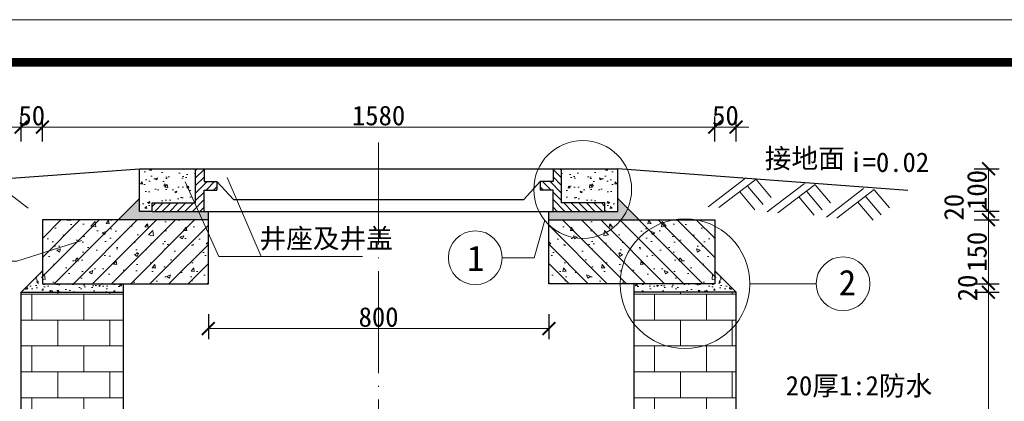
# Model space of a CAD drawing. Extents: x -27255 to 1448651, y 31034 to 8081248.
# Tile 73 of 256: x 585138 to 585254, y 3857189 to 3857233. Entities that reach past the tile are written whole.
import ezdxf

# ---------------------------------------------------------------- set-up
doc = ezdxf.new("R2010")
doc.units = 0
doc.header["$PDMODE"] = 32
doc.header["$PDSIZE"] = 0.2
doc.linetypes.add('ACAD_ISO04W100', pattern=[30, 24, -3, 0, -3])
doc.layers.get('0').update_dxf_attribs({"linetype": 'CONTINUOUS'})
doc.layers.get('Defpoints').update_dxf_attribs({"linetype": 'CONTINUOUS'})
for name, color, linetype, lineweight in [('0 中心线', 1, 'ACAD_ISO04W100', 13), ('0 可见轮廓线', 2, 'CONTINUOUS', 30), ('0 填充', 4, 'CONTINUOUS', 9), ('0 细实线', 4, 'CONTINUOUS', 9), ('0.09标注线', 3, 'CONTINUOUS', 9), ('图框', 7, 'CONTINUOUS', 20), ('文字', 7, 'CONTINUOUS', 15)]:
    doc.layers.add(name, color=color, linetype=linetype, lineweight=lineweight)
doc.styles.add('-仿宋_GB2312', font='FangSong_GB2312.ttf')
doc.dimstyles.new('副本 (2) STANDARD', dxfattribs={"dimscale": 0, "dimtxt": 2.3, "dimasz": 1.5, "dimexe": 1.25, "dimexo": 1.5, "dimgap": 0.2, "dimtad": 1, "dimdec": 1, "dimzin": 0, "dimdsep": 46, "dimtxsty": '-仿宋_GB2312', "dimblk": 'ARCHTICK', "dimcen": 0.09, "dimadec": 0, "dimazin": 0, "dimtfac": 1, "dimtdec": 1, "dimtix": 1, "dimtmove": 2, "dimatfit": 3, "dimfxl": 1.7, "dimfxlon": 1, "dimtolj": 1, "dimtzin": 0, "dimlwd": 9, "dimarcsym": 0})
pattern_1 = [(50, (584153.238, 3856821.8227), (1.8218467, -0.1593909), [0.1905, -2.0955]), (355, (584153.238, 3856821.8227), (-0.3524283, 1.9105664), [0.1524, -1.6764]), (100.451, (584153.3898, 3856821.8095), (1.469425, 1.751167), [0.1619, -1.7809]), (46.1842, (584153.238, 3856822.3307), (2.7107904, -0.4204233), [0.28575, -3.14325]), (96.6356, (584153.4638, 3856822.2957), (2.3740423, 2.4742556), [0.24285, -2.67135]), (351.184, (584153.238, 3856822.3307), (2.374046, 2.474251), [0.2286, -2.5146]), (21, (584153.492, 3856822.2037), (1.5161488, -1.0226552), [0.1905, -2.0955]), (326, (584153.492, 3856822.2037), (0.6180203, 1.8418797), [0.1524, -1.6764]), (71.4514, (584153.6183, 3856822.1185), (2.134165, 0.8192286), [0.1619, -1.7809]), (37.5, (584153.23794, 3856821.82274), (0.03088603, 0.8455504), [0, -1.65608, 0, -1.7018, 0, -1.68275]), (7.5, (584153.2379, 3856821.8227), (0.6681966, 1.00180575), [0, -0.97028, 0, -1.61798, 0, -0.64135]), (327.5, (584152.6715, 3856821.82274), (1.35590595, -0.05728744), [0, -0.635, 0, -1.9812, 0, -2.6289]), (317.5, (584152.4175, 3856821.8227), (1.4812918, 0.2542649), [0, -0.8255, 0, -1.31572, 0, -1.8669])]
pattern_2 = [(130, (586207.2976, 3856821.8227), (-1.8218467, -0.1593909), [0.1905, -2.0955]), (185, (586207.2976, 3856821.8227), (0.3524283, 1.9105664), [0.1524, -1.6764]), (79.549, (586207.1457, 3856821.8095), (-1.469425, 1.751167), [0.1619, -1.7809]), (133.8158, (586207.2976, 3856822.3307), (-2.7107904, -0.4204233), [0.28575, -3.14325]), (83.3644, (586207.0717, 3856822.2957), (-2.3740423, 2.4742556), [0.24285, -2.67135]), (188.816, (586207.2976, 3856822.3307), (-2.374046, 2.474251), [0.2286, -2.5146]), (159, (586207.0436, 3856822.2037), (-1.5161488, -1.0226552), [0.1905, -2.0955]), (214, (586207.0436, 3856822.2037), (-0.6180203, 1.8418797), [0.1524, -1.6764]), (108.5486, (586206.9172, 3856822.1185), (-2.134165, 0.8192286), [0.1619, -1.7809]), (142.5, (586207.29756, 3856821.82274), (-0.03088603, 0.8455504), [0, -1.65608, 0, -1.7018, 0, -1.68275]), (172.5, (586207.2976, 3856821.8227), (-0.6681966, 1.00180575), [0, -0.97028, 0, -1.61798, 0, -0.64135]), (212.5, (586207.864, 3856821.82274), (-1.35590595, -0.05728744), [0, -0.635, 0, -1.9812, 0, -2.6289]), (222.5, (586208.118, 3856821.8227), (-1.4812918, 0.2542649), [0, -0.8255, 0, -1.31572, 0, -1.8669])]

# ---------------------------------------------------------------- blocks, each defined once
blk = doc.blocks.new('_ARCHTICK')
at = {"color": 0, "linetype": 'ByBlock', "const_width": 0.15}
blk.add_lwpolyline([(-0.5, -0.5), (0.5, 0.5)], dxfattribs=at)
blk = doc.blocks.new('*D5682')
at = {"layer": '0.09标注线', "color": 0, "lineweight": -2}
for p, q in [((585219.77, 3857219.03), (585219.77, 3857221.98)), ((585222.27, 3857219.03), (585222.27, 3857221.98))]:
    blk.add_line(p, q, dxfattribs=at)
at = {"layer": '0.09标注线', "color": 0, "lineweight": 9}
for p, q in [((585219.77, 3857220.73), (585218.27, 3857220.73)), ((585219.77, 3857220.73), (585222.27, 3857220.73)), ((585222.27, 3857220.73), (585223.77, 3857220.73))]:
    blk.add_line(p, q, dxfattribs=at)
at = {"layer": 'Defpoints', "color": 0, "lineweight": 13}
for p in [(585222.27, 3857220.73), (585219.77, 3857216.43), (585222.27, 3857216.43)]:
    blk.add_point(p, dxfattribs=at)
at = {"layer": '0.09标注线', "color": 0, "lineweight": 9, "xscale": 1.5, "yscale": 1.5, "zscale": 1.5}
blk.add_blockref('_ARCHTICK', (585219.77, 3857220.73), dxfattribs=at)
at = {"layer": '0.09标注线', "color": 0, "lineweight": 9, "xscale": 1.5, "yscale": 1.5, "zscale": 1.5, "rotation": 180}
blk.add_blockref('_ARCHTICK', (585222.27, 3857220.73), dxfattribs=at)
at = {"layer": '0.09标注线', "color": 0, "insert": (585221.02, 3857222.08), "char_height": 2.3, "attachment_point": 5, "style": '-仿宋_GB2312'}
blk.add_mtext('\\A1;50', dxfattribs=at)
blk = doc.blocks.new('*D5686')
at = {"layer": '0.09标注线', "color": 0, "lineweight": -2}
for p, q in [((585138.27, 3857219.03), (585138.27, 3857221.98)), ((585140.77, 3857219.03), (585140.77, 3857221.98))]:
    blk.add_line(p, q, dxfattribs=at)
at = {"layer": '0.09标注线', "color": 0, "lineweight": 9}
for p, q in [((585138.27, 3857220.73), (585136.77, 3857220.73)), ((585138.27, 3857220.73), (585140.77, 3857220.73)), ((585140.77, 3857220.73), (585142.27, 3857220.73))]:
    blk.add_line(p, q, dxfattribs=at)
at = {"layer": 'Defpoints', "color": 0, "lineweight": 13}
for p in [(585140.77, 3857220.73), (585138.27, 3857216.43), (585140.77, 3857216.43)]:
    blk.add_point(p, dxfattribs=at)
at = {"layer": '0.09标注线', "color": 0, "lineweight": 9, "xscale": 1.5, "yscale": 1.5, "zscale": 1.5}
blk.add_blockref('_ARCHTICK', (585138.27, 3857220.73), dxfattribs=at)
at = {"layer": '0.09标注线', "color": 0, "lineweight": 9, "xscale": 1.5, "yscale": 1.5, "zscale": 1.5, "rotation": 180}
blk.add_blockref('_ARCHTICK', (585140.77, 3857220.73), dxfattribs=at)
at = {"layer": '0.09标注线', "color": 0, "insert": (585139.52, 3857222.08), "char_height": 2.3, "attachment_point": 5, "style": '-仿宋_GB2312'}
blk.add_mtext('\\A1;50', dxfattribs=at)
blk = doc.blocks.new('*D5729')
at = {"layer": '0.09标注线', "color": 0, "lineweight": -2}
for p, q in [((585140.77, 3857219.03), (585140.77, 3857221.98)), ((585219.77, 3857219.03), (585219.77, 3857221.98))]:
    blk.add_line(p, q, dxfattribs=at)
at = {"layer": '0.09标注线', "color": 0, "lineweight": 9}
blk.add_line((585140.77, 3857220.73), (585219.77, 3857220.73), dxfattribs=at)
at = {"layer": 'Defpoints', "color": 0, "lineweight": 13}
for p in [(585219.77, 3857220.73), (585140.77, 3857209.85), (585219.77, 3857209.85)]:
    blk.add_point(p, dxfattribs=at)
at = {"layer": '0.09标注线', "color": 0, "lineweight": 9, "xscale": 1.5, "yscale": 1.5, "zscale": 1.5, "rotation": 180}
blk.add_blockref('_ARCHTICK', (585140.77, 3857220.73), dxfattribs=at)
at = {"layer": '0.09标注线', "color": 0, "lineweight": 9, "xscale": 1.5, "yscale": 1.5, "zscale": 1.5}
blk.add_blockref('_ARCHTICK', (585219.77, 3857220.73), dxfattribs=at)
at = {"layer": '0.09标注线', "color": 0, "insert": (585180.27, 3857222.08), "char_height": 2.3, "attachment_point": 5, "style": '-仿宋_GB2312'}
blk.add_mtext('\\A1;1580', dxfattribs=at)
blk = doc.blocks.new('*D5730')
at = {"layer": '0.09标注线', "color": 0, "lineweight": -2}
for p, q in [((585160.27, 3857198.78), (585160.27, 3857195.83)), ((585200.27, 3857198.78), (585200.27, 3857195.83))]:
    blk.add_line(p, q, dxfattribs=at)
at = {"layer": '0.09标注线', "color": 0, "lineweight": 9}
blk.add_line((585200.27, 3857197.08), (585160.27, 3857197.08), dxfattribs=at)
at = {"layer": 'Defpoints', "color": 0, "lineweight": 13}
for p in [(585160.27, 3857202.35), (585200.27, 3857202.35), (585160.27, 3857197.08)]:
    blk.add_point(p, dxfattribs=at)
at = {"layer": '0.09标注线', "color": 0, "lineweight": 9, "xscale": 1.5, "yscale": 1.5, "zscale": 1.5, "rotation": 180}
blk.add_blockref('_ARCHTICK', (585160.27, 3857197.08), dxfattribs=at)
at = {"layer": '0.09标注线', "color": 0, "lineweight": 9, "xscale": 1.5, "yscale": 1.5, "zscale": 1.5}
blk.add_blockref('_ARCHTICK', (585200.27, 3857197.08), dxfattribs=at)
at = {"layer": '0.09标注线', "color": 0, "insert": (585180.27, 3857198.43), "char_height": 2.3, "attachment_point": 5, "style": '-仿宋_GB2312'}
blk.add_mtext('\\A1;800', dxfattribs=at)
blk = doc.blocks.new('*D5707')
at = {"layer": '0.09标注线', "color": 0, "lineweight": -2}
for p, q in [((585250.23, 3857201.35), (585253.18, 3857201.35)), ((585250.23, 3857145.92), (585253.18, 3857145.92))]:
    blk.add_line(p, q, dxfattribs=at)
at = {"layer": '0.09标注线', "color": 0, "lineweight": 9}
blk.add_line((585251.93, 3857145.92), (585251.93, 3857201.35), dxfattribs=at)
at = {"layer": 'Defpoints', "color": 0, "lineweight": 13}
for p in [(585220.88, 3857201.35), (585251.93, 3857201.35), (585227.27, 3857145.92)]:
    blk.add_point(p, dxfattribs=at)
at = {"layer": '0.09标注线', "color": 0, "lineweight": 9, "xscale": 1.5, "yscale": 1.5, "zscale": 1.5}
for p, rotation in [((585251.93, 3857201.35), 90), ((585251.93, 3857145.92), 270)]:
    blk.add_blockref('_ARCHTICK', p, dxfattribs=dict(at, rotation=rotation))
at = {"layer": '0.09标注线', "color": 0, "insert": (585250.58, 3857173.63), "char_height": 2.3, "attachment_point": 5, "rotation": 90, "style": '-仿宋_GB2312'}
blk.add_mtext('\\A1;710+D', dxfattribs=at)
blk = doc.blocks.new('*D5731')
at = {"layer": '0.09标注线', "color": 0, "lineweight": -2}
for p, q in [((585250.23, 3857202.35), (585253.18, 3857202.35)), ((585250.23, 3857201.35), (585253.18, 3857201.35))]:
    blk.add_line(p, q, dxfattribs=at)
at = {"layer": '0.09标注线', "color": 0, "lineweight": 9}
blk.add_line((585251.93, 3857201.35), (585251.93, 3857202.35), dxfattribs=at)
at = {"layer": 'Defpoints', "color": 0, "lineweight": 13}
for p in [(585219.77, 3857202.35), (585251.93, 3857202.35), (585222.27, 3857201.35)]:
    blk.add_point(p, dxfattribs=at)
at = {"layer": '0.09标注线', "color": 0, "lineweight": 9, "xscale": 1.5, "yscale": 1.5, "zscale": 1.5}
for p, rotation in [((585251.93, 3857202.35), 90), ((585251.93, 3857201.35), 270)]:
    blk.add_blockref('_ARCHTICK', p, dxfattribs=dict(at, rotation=rotation))
at = {"layer": '0.09标注线', "color": 0, "insert": (585249.47, 3857201.85), "char_height": 2.3, "attachment_point": 5, "rotation": 90, "style": '-仿宋_GB2312'}
blk.add_mtext('\\A1;20', dxfattribs=at)
blk = doc.blocks.new('*D5732')
at = {"layer": '0.09标注线', "color": 0, "lineweight": -2}
for p, q in [((585250.23, 3857209.85), (585253.18, 3857209.85)), ((585250.23, 3857202.35), (585253.18, 3857202.35))]:
    blk.add_line(p, q, dxfattribs=at)
at = {"layer": '0.09标注线', "color": 0, "lineweight": 9}
blk.add_line((585251.93, 3857202.35), (585251.93, 3857209.85), dxfattribs=at)
at = {"layer": 'Defpoints', "color": 0, "lineweight": 13}
for p in [(585219.77, 3857209.85), (585251.93, 3857209.85), (585219.77, 3857202.35)]:
    blk.add_point(p, dxfattribs=at)
at = {"layer": '0.09标注线', "color": 0, "lineweight": 9, "xscale": 1.5, "yscale": 1.5, "zscale": 1.5}
for p, rotation in [((585251.93, 3857209.85), 90), ((585251.93, 3857202.35), 270)]:
    blk.add_blockref('_ARCHTICK', p, dxfattribs=dict(at, rotation=rotation))
at = {"layer": '0.09标注线', "color": 0, "insert": (585250.58, 3857206.1), "char_height": 2.3, "attachment_point": 5, "rotation": 90, "style": '-仿宋_GB2312'}
blk.add_mtext('\\A1;150', dxfattribs=at)
blk = doc.blocks.new('*D5733')
at = {"layer": '0.09标注线', "color": 0, "lineweight": -2}
for p, q in [((585250.23, 3857210.85), (585253.18, 3857210.85)), ((585250.23, 3857209.85), (585253.18, 3857209.85))]:
    blk.add_line(p, q, dxfattribs=at)
at = {"layer": '0.09标注线', "color": 0, "lineweight": 9}
blk.add_line((585251.93, 3857209.85), (585251.93, 3857210.85), dxfattribs=at)
at = {"layer": 'Defpoints', "color": 0, "lineweight": 13}
for p in [(585208.37, 3857210.85), (585251.93, 3857210.85), (585219.77, 3857209.85)]:
    blk.add_point(p, dxfattribs=at)
at = {"layer": '0.09标注线', "color": 0, "lineweight": 9, "xscale": 1.5, "yscale": 1.5, "zscale": 1.5}
for p, rotation in [((585251.93, 3857210.85), 90), ((585251.93, 3857209.85), 270)]:
    blk.add_blockref('_ARCHTICK', p, dxfattribs=dict(at, rotation=rotation))
at = {"layer": '0.09标注线', "color": 0, "insert": (585247.87, 3857211.33), "char_height": 2.3, "attachment_point": 5, "rotation": 90, "style": '-仿宋_GB2312'}
blk.add_mtext('\\A1;20', dxfattribs=at)
blk = doc.blocks.new('*D5734')
at = {"layer": '0.09标注线', "color": 0, "lineweight": -2}
for p, q in [((585250.23, 3857215.85), (585253.18, 3857215.85)), ((585250.23, 3857210.85), (585253.18, 3857210.85))]:
    blk.add_line(p, q, dxfattribs=at)
at = {"layer": '0.09标注线', "color": 0, "lineweight": 9}
blk.add_line((585251.93, 3857210.85), (585251.93, 3857215.85), dxfattribs=at)
at = {"layer": 'Defpoints', "color": 0, "lineweight": 13}
for p in [(585208.37, 3857215.85), (585251.93, 3857215.85), (585208.37, 3857210.85)]:
    blk.add_point(p, dxfattribs=at)
at = {"layer": '0.09标注线', "color": 0, "lineweight": 9, "xscale": 1.5, "yscale": 1.5, "zscale": 1.5}
for p, rotation in [((585251.93, 3857215.85), 90), ((585251.93, 3857210.85), 270)]:
    blk.add_blockref('_ARCHTICK', p, dxfattribs=dict(at, rotation=rotation))
at = {"layer": '0.09标注线', "color": 0, "insert": (585250.58, 3857213.35), "char_height": 2.3, "attachment_point": 5, "rotation": 90, "style": '-仿宋_GB2312'}
blk.add_mtext('\\A1;100', dxfattribs=at)
blk = doc.blocks.new('*D5735')
at = {"layer": '0.09标注线', "color": 0, "lineweight": -2}
for p, q in [((585256.43, 3857215.85), (585259.38, 3857215.85)), ((585256.43, 3857168.42), (585259.38, 3857168.42))]:
    blk.add_line(p, q, dxfattribs=at)
at = {"layer": '0.09标注线', "color": 0, "lineweight": 9}
blk.add_line((585258.13, 3857168.42), (585258.13, 3857215.85), dxfattribs=at)
at = {"layer": 'Defpoints', "color": 0, "lineweight": 13}
for p in [(585208.37, 3857215.85), (585258.13, 3857215.85), (585224.49, 3857168.42)]:
    blk.add_point(p, dxfattribs=at)
at = {"layer": '0.09标注线', "color": 0, "lineweight": 9, "xscale": 1.5, "yscale": 1.5, "zscale": 1.5}
for p, rotation in [((585258.13, 3857215.85), 90), ((585258.13, 3857168.42), 270)]:
    blk.add_blockref('_ARCHTICK', p, dxfattribs=dict(at, rotation=rotation))
at = {"layer": '0.09标注线', "color": 0, "insert": (585256.78, 3857192.13), "char_height": 2.3, "attachment_point": 5, "rotation": 90, "style": '-仿宋_GB2312'}
blk.add_mtext('\\A1;700', dxfattribs=at)
blk = doc.blocks.new('d4trtg')
at = {"lineweight": 0}
blk.add_line((653868.4, 3902577.3), (658071.2, 3902577.3), dxfattribs=at)
at = {"lineweight": 0, "const_width": 10}
blk.add_lwpolyline([(654118.6, 3902527.3), (658021.2, 3902527.3), (658021.2, 3899655.4), (654118.6, 3899655.4)], close=True, dxfattribs=at)

msp = doc.modelspace()

# ---------------------------------------------------------------- hatches: boundary and pattern name
at = {"layer": '0 填充'}
h = msp.add_hatch(dxfattribs=at)
h.set_pattern_fill('AR-CONC', color=256, scale=0.015, style=0)
h.set_pattern_definition([(50, (584109.3079, 3856935.9577), (2.73277, -0.2390863), [0.28575, -3.14325]), (355, (584109.308, 3856935.9577), (-0.5286424, 2.86585), [0.2286, -2.5146]), (100.451, (584109.5356, 3856935.9377), (2.2041375, 2.62675), [0.24285, -2.67135]), (46.1842, (584109.308, 3856936.7197), (4.066186, -0.630635), [0.428625, -4.714875]), (96.6356, (584109.6467, 3856936.667), (3.561064, 3.711383), [0.364275, -4.007025]), (351.184, (584109.308, 3856936.7197), (3.561069, 3.711377), [0.3429, -3.7719]), (21, (584109.6889, 3856936.5292), (2.274223, -1.533983), [0.28575, -3.14325]), (326, (584109.689, 3856936.5292), (0.9270304, 2.7628195), [0.2286, -2.5146]), (71.4514, (584109.8784, 3856936.4013), (3.2012474, 1.228843), [0.24285, -2.67135]), (37.5, (584109.3079, 3856935.9577), (0.04632905, 1.2683256), [0, -2.48412, 0, -2.5527, 0, -2.524125]), (7.5, (584109.3079, 3856935.9577), (1.002295, 1.5027086), [0, -1.45542, 0, -2.42697, 0, -0.962025]), (327.5, (584108.4582, 3856935.9577), (2.0338589, -0.0859312), [0, -0.9525, 0, -2.9718, 0, -3.94335]), (317.5, (584108.0772, 3856935.9577), (2.2219377, 0.3813974), [0, -1.23825, 0, -1.97358, 0, -2.80035])])
h.paths.add_polyline_path([(585152.16775, 3857210.84578), (585153.66775, 3857210.84578), (585153.66775, 3857211.84578), (585158.768, 3857211.84578), (585158.768, 3857215.84578), (585152.16775, 3857215.84578)])
h = msp.add_hatch(dxfattribs=at)
h.set_pattern_fill('ANSI31', color=256, scale=5, style=0)
h.set_pattern_definition([(45, (574962.31876, 3866201.23377), (-0.441941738, 0.441941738), [])])
h.paths.add_polyline_path([(585153.66775, 3857211.84578), (585153.66775, 3857210.84578), (585159.768, 3857210.84578), (585159.768, 3857213.34578), (585161.268, 3857213.34578), (585161.268, 3857214.34578), (585159.768, 3857214.34578), (585159.768, 3857215.84578), (585158.768, 3857215.84578), (585158.768, 3857211.84578)])
h = msp.add_hatch(dxfattribs=at)
h.set_pattern_fill('ANSI31', color=256, scale=5, style=0)
h.set_pattern_definition([(135, (595398.21674, 3866201.23377), (0.441941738, 0.441941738), [])])
h.paths.add_polyline_path([(585206.86775, 3857211.84578), (585206.86775, 3857210.84578), (585200.7675, 3857210.84578), (585200.7675, 3857213.34578), (585199.2675, 3857213.34578), (585199.2675, 3857214.34578), (585200.7675, 3857214.34578), (585200.7675, 3857215.84578), (585201.7675, 3857215.84578), (585201.7675, 3857211.84578)])
h = msp.add_hatch(dxfattribs=at)
h.set_pattern_fill('AR-CONC', color=256, scale=0.015, style=0)
h.set_pattern_definition([(130, (586251.2276, 3856935.9577), (-2.73277, -0.2390863), [0.28575, -3.14325]), (185, (586251.2276, 3856935.9577), (0.5286424, 2.86585), [0.2286, -2.5146]), (79.549, (586251, 3856935.9377), (-2.2041375, 2.62675), [0.24285, -2.67135]), (133.8158, (586251.2276, 3856936.7197), (-4.066186, -0.630635), [0.428625, -4.714875]), (83.3644, (586250.8888, 3856936.667), (-3.561064, 3.711383), [0.364275, -4.007025]), (188.816, (586251.2276, 3856936.7197), (-3.561069, 3.711377), [0.3429, -3.7719]), (159, (586250.8466, 3856936.5292), (-2.274223, -1.533983), [0.28575, -3.14325]), (214, (586250.8466, 3856936.5292), (-0.9270304, 2.7628195), [0.2286, -2.5146]), (108.5486, (586250.657, 3856936.4013), (-3.2012474, 1.228843), [0.24285, -2.67135]), (142.5, (586251.2276, 3856935.9577), (-0.04632905, 1.2683256), [0, -2.48412, 0, -2.5527, 0, -2.524125]), (172.5, (586251.2276, 3856935.9577), (-1.002295, 1.5027086), [0, -1.45542, 0, -2.42697, 0, -0.962025]), (212.5, (586252.0773, 3856935.9577), (-2.0338589, -0.0859312), [0, -0.9525, 0, -2.9718, 0, -3.94335]), (222.5, (586252.4583, 3856935.9577), (-2.2219377, 0.3813974), [0, -1.23825, 0, -1.97358, 0, -2.80035])])
h.paths.add_polyline_path([(585208.36775, 3857210.84578), (585206.86775, 3857210.84578), (585206.86775, 3857211.84578), (585201.7675, 3857211.84578), (585201.7675, 3857215.84578), (585208.36775, 3857215.84578)])
h = msp.add_hatch(dxfattribs=at)
h.set_pattern_fill('AR-CONC', color=256, scale=0.01, style=0)
h.set_pattern_definition(pattern_2)
h.paths.add_polyline_path([(585150.99517, 3857211.1732), (585152.16725, 3857212.34528), (585152.16725, 3857210.84578), (585153.66725, 3857210.84578), (585160.26745, 3857210.84578), (585160.26749, 3857209.84497), (585151.78397, 3857209.84463, -0.067529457)], flags=17)
h.paths.add_polyline_path([(585150.99517, 3857211.1732, 0.067529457), (585151.78397, 3857209.84463), (585149.66651, 3857209.84455)])
h.paths.add_polyline_path([(585201.41869, 3857210.84578), (585206.86775, 3857210.84578), (585208.36775, 3857210.84578), (585208.36775, 3857212.34578), (585210.86775, 3857209.84578), (585200.96697, 3857209.84578)])
h.paths.add_polyline_path([(585200.26775, 3857210.84578), (585201.41869, 3857210.84578), (585200.96697, 3857209.84578), (585200.26775, 3857209.84578)])
h.paths.add_polyline_path([(585150.99517, 3857211.1732), (585152.16725, 3857212.34528), (585152.16725, 3857210.84578), (585153.66725, 3857210.84578), (585160.26745, 3857210.84578), (585160.26749, 3857209.84497), (585151.78397, 3857209.84463, -0.067529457)], flags=17)
h.paths.add_polyline_path([(585150.99517, 3857211.1732, 0.067529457), (585151.78397, 3857209.84463), (585149.66651, 3857209.84455)], flags=17)
h = msp.add_hatch(dxfattribs=at)
h.set_pattern_fill('AR-CONC', color=256, scale=0.01, style=0)
h.set_pattern_definition(pattern_1)
h.paths.add_polyline_path([(585209.54034, 3857211.1732), (585208.36826, 3857212.34528), (585208.36826, 3857210.84578), (585206.86826, 3857210.84578), (585200.26806, 3857210.84578), (585200.26802, 3857209.84497), (585208.75153, 3857209.84463, 0.067529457)], flags=17)
h.paths.add_polyline_path([(585209.54034, 3857211.1732, -0.067529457), (585208.75153, 3857209.84463), (585210.86899, 3857209.84455)])
h.paths.add_polyline_path([(585159.11681, 3857210.84578), (585153.66775, 3857210.84578), (585152.16775, 3857210.84578), (585152.16775, 3857212.34578), (585149.66775, 3857209.84578), (585159.56853, 3857209.84578)])
h.paths.add_polyline_path([(585160.26775, 3857210.84578), (585159.11681, 3857210.84578), (585159.56853, 3857209.84578), (585160.26775, 3857209.84578)])
h.paths.add_polyline_path([(585209.54034, 3857211.1732), (585208.36826, 3857212.34528), (585208.36826, 3857210.84578), (585206.86826, 3857210.84578), (585200.26806, 3857210.84578), (585200.26802, 3857209.84497), (585208.75153, 3857209.84463, 0.067529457)], flags=17)
h.paths.add_polyline_path([(585209.54034, 3857211.1732, -0.067529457), (585208.75153, 3857209.84463), (585210.86899, 3857209.84455)], flags=17)
h = msp.add_hatch(dxfattribs=at)
h.set_pattern_fill('AR-CONC', color=256, scale=0.025, style=0)
h.set_pattern_definition([(50, (584153.238, 3856821.8227), (4.554617, -0.398477), [0.47625, -5.23875]), (355, (584153.238, 3856821.8227), (-0.88107, 4.776416), [0.381, -4.191]), (100.451, (584153.6175, 3856821.7895), (3.673563, 4.377917), [0.40475, -4.45225]), (46.1842, (584153.238, 3856823.093), (6.776976, -1.051058), [0.714375, -7.858125]), (96.6356, (584153.803, 3856823.005), (5.935106, 6.18564), [0.607125, -6.678375]), (351.184, (584153.238, 3856823.093), (5.935115, 6.18563), [0.5715, -6.2865]), (21, (584153.873, 3856822.7752), (3.790372, -2.556638), [0.47625, -5.23875]), (326, (584153.873, 3856822.7752), (1.54505, 4.6047), [0.381, -4.191]), (71.4514, (584154.189, 3856822.562), (5.335412, 2.048071), [0.40475, -4.45225]), (37.5, (584153.238, 3856821.8227), (0.077215, 2.113876), [0, -4.1402, 0, -4.2545, 0, -4.206875]), (7.5, (584153.238, 3856821.8227), (1.6704916, 2.5045144), [0, -2.4257, 0, -4.04495, 0, -1.603375]), (327.5, (584151.8219, 3856821.8227), (3.389765, -0.1432186), [0, -1.5875, 0, -4.953, 0, -6.57225]), (317.5, (584151.187, 3856821.8227), (3.7032295, 0.635662), [0, -2.06375, 0, -3.2893, 0, -4.66725])])
h.paths.add_polyline_path([(585160.26775, 3857202.34578), (585160.26775, 3857208.29789), (585159.56853, 3857209.84578), (585140.76775, 3857209.84578), (585140.76775, 3857202.34578)])
h.paths.add_polyline_path([(585160.26775, 3857208.29789), (585160.26775, 3857209.84578), (585159.56853, 3857209.84578)])
h = msp.add_hatch(dxfattribs=at)
h.set_pattern_fill('ANSI31', color=256, scale=0.5, style=0)
h.set_pattern_definition([(45, (584153.238, 3856821.8227), (-1.122532, 1.122532), [])])
h.paths.add_polyline_path([(585140.76775, 3857209.84578), (585140.76775, 3857202.34578), (585160.26775, 3857202.34578), (585160.26775, 3857208.29789), (585159.56853, 3857209.84578)])
h.paths.add_polyline_path([(585160.26775, 3857208.29789), (585160.26775, 3857209.84578), (585159.56853, 3857209.84578)], flags=17)
h = msp.add_hatch(dxfattribs=at)
h.set_pattern_fill('AR-CONC', color=256, scale=0.025, style=0)
h.set_pattern_definition([(130, (586207.2976, 3856821.8227), (-4.554617, -0.398477), [0.47625, -5.23875]), (185, (586207.2976, 3856821.8227), (0.88107, 4.776416), [0.381, -4.191]), (79.549, (586206.918, 3856821.7895), (-3.673563, 4.377917), [0.40475, -4.45225]), (133.8158, (586207.2976, 3856823.093), (-6.776976, -1.051058), [0.714375, -7.858125]), (83.3644, (586206.733, 3856823.005), (-5.935106, 6.18564), [0.607125, -6.678375]), (188.816, (586207.2976, 3856823.093), (-5.935115, 6.18563), [0.5715, -6.2865]), (159, (586206.6626, 3856822.7752), (-3.790372, -2.556638), [0.47625, -5.23875]), (214, (586206.6626, 3856822.7752), (-1.54505, 4.6047), [0.381, -4.191]), (108.5486, (586206.3467, 3856822.562), (-5.335412, 2.048071), [0.40475, -4.45225]), (142.5, (586207.2976, 3856821.8227), (-0.077215, 2.113876), [0, -4.1402, 0, -4.2545, 0, -4.206875]), (172.5, (586207.2976, 3856821.8227), (-1.6704916, 2.5045144), [0, -2.4257, 0, -4.04495, 0, -1.603375]), (212.5, (586208.7136, 3856821.8227), (-3.389765, -0.1432186), [0, -1.5875, 0, -4.953, 0, -6.57225]), (222.5, (586209.3486, 3856821.8227), (-3.7032295, 0.635662), [0, -2.06375, 0, -3.2893, 0, -4.66725])])
h.paths.add_polyline_path([(585200.26775, 3857208.29789), (585200.96697, 3857209.84578), (585219.76775, 3857209.84578), (585219.76775, 3857202.34578), (585200.26775, 3857202.34578)])
h.paths.add_polyline_path([(585200.26775, 3857209.84578), (585200.96697, 3857209.84578), (585200.26775, 3857208.29789)])
h = msp.add_hatch(dxfattribs=at)
h.set_pattern_fill('ANSI31', color=256, scale=0.5, style=0)
h.set_pattern_definition([(135, (586207.2976, 3856821.8227), (1.122532, 1.122532), [])])
h.paths.add_polyline_path([(585200.26775, 3857208.29789), (585200.96697, 3857209.84578), (585219.76775, 3857209.84578), (585219.76775, 3857202.34578), (585200.26775, 3857202.34578)])
h.paths.add_polyline_path([(585200.26775, 3857209.84578), (585200.96697, 3857209.84578), (585200.26775, 3857208.29789)])
h = msp.add_hatch(dxfattribs=at)
h.set_pattern_fill('AR-CONC', color=256, scale=0.01, style=0)
h.set_pattern_definition(pattern_1)
h.paths.add_polyline_path([(585140.76775, 3857202.34578), (585140.76775, 3857203.84578), (585138.26775, 3857201.34578), (585150.26775, 3857201.34578), (585150.26775, 3857202.34578)])
h = msp.add_hatch(dxfattribs=at)
h.set_pattern_fill('AR-CONC', color=256, scale=0.01, style=0)
h.set_pattern_definition(pattern_2)
h.paths.add_polyline_path([(585219.76775, 3857202.34578), (585219.76775, 3857203.84578), (585222.26775, 3857201.34578), (585210.26775, 3857201.34578), (585210.26775, 3857202.34578)])
h = msp.add_hatch(dxfattribs=at)
h.set_pattern_fill('AR-B816', color=256, scale=0.015, style=0)
h.set_pattern_definition([(0, (584109.308, 3856935.9577), (0, 3.048), []), (90, (584109.308, 3856935.9577), (-3.048, 3.048), [3.048, -3.048])])
h.paths.add_polyline_path([(585138.26775, 3857176.91895), (585150.26775, 3857176.91895), (585150.26775, 3857201.34578), (585138.26775, 3857201.34578)])
h.paths.add_polyline_path([(585210.26775, 3857176.91895), (585222.26775, 3857176.91895), (585222.26775, 3857201.34558), (585222.26755, 3857201.34578), (585210.26775, 3857201.34578)])

# ---------------------------------------------------------------- linework, layer by layer
at = {"layer": '0 中心线', "ltscale": 0.5}
msp.add_line((585180.26775, 3857218.94103), (585180.26775, 3857127.6754), dxfattribs=at)
at = {"layer": '0 可见轮廓线'}
for p, q in [((585114.22313, 3857213.0198), (585152.16775, 3857215.84578)), ((585152.16775, 3857210.84578), (585152.16775, 3857215.84578)), ((585152.16775, 3857215.84578), (585208.36775, 3857215.84578)), ((585158.768, 3857211.84578), (585158.768, 3857215.84578)), ((585159.768, 3857215.84578), (585159.768, 3857214.34578)), ((585200.7675, 3857215.84578), (585200.7675, 3857214.34578)), ((585201.7675, 3857211.84578), (585201.7675, 3857215.84578)), ((585242.45545, 3857213.30705), (585208.36775, 3857215.84578)), ((585208.36775, 3857210.84578), (585208.36775, 3857215.84578)), ((585159.768, 3857214.34578), (585161.268, 3857214.34578)), ((585161.268, 3857214.34578), (585161.268, 3857213.34578)), ((585161.268, 3857214.34578), (585163.21258, 3857212.2306)), ((585199.2675, 3857214.34578), (585197.32292, 3857212.2306)), ((585199.268, 3857214.34578), (585197.32342, 3857212.2306)), ((585200.7675, 3857214.34578), (585199.2675, 3857214.34578)), ((585199.2675, 3857214.34578), (585199.2675, 3857213.34578)), ((585159.768, 3857210.84578), (585159.768, 3857213.34578)), ((585159.768, 3857213.34578), (585161.268, 3857213.34578)), ((585200.7675, 3857213.34578), (585199.2675, 3857213.34578)), ((585200.7675, 3857210.84578), (585200.7675, 3857213.34578)), ((585163.21258, 3857212.2306), (585197.32342, 3857212.2306)), ((585153.66775, 3857210.84578), (585152.16775, 3857210.84578)), ((585153.66775, 3857210.84578), (585153.66775, 3857211.84578)), ((585153.66775, 3857211.84578), (585158.768, 3857211.84578)), ((585153.66775, 3857210.84578), (585206.86826, 3857210.84578)), ((585160.26775, 3857202.34578), (585160.26775, 3857210.84578)), ((585200.26775, 3857202.34578), (585200.26775, 3857210.84578)), ((585206.86775, 3857211.84578), (585201.7675, 3857211.84578)), ((585206.86775, 3857210.84578), (585206.86775, 3857211.84578)), ((585206.86775, 3857210.84578), (585208.36775, 3857210.84578)), ((585160.26775, 3857209.84578), (585140.76775, 3857209.84578)), ((585140.76775, 3857209.84578), (585140.76775, 3857202.34578)), ((585200.26775, 3857209.84578), (585219.76775, 3857209.84578)), ((585219.76775, 3857209.84578), (585219.76775, 3857202.34578)), ((585140.76775, 3857202.34578), (585160.26775, 3857202.34578)), ((585150.26775, 3857202.34578), (585150.26775, 3857155.84578)), ((585219.76775, 3857202.34578), (585200.26775, 3857202.34578)), ((585210.26775, 3857202.34457), (585210.26775, 3857155.84578)), ((585138.26775, 3857155.84578), (585138.26775, 3857201.34578)), ((585222.26775, 3857155.84578), (585222.26775, 3857201.34578))]:
    msp.add_line(p, q, dxfattribs=at)
for points in [[(585149.66775, 3857209.84578), (585152.16775, 3857212.34578)], [(585210.86775, 3857209.84578), (585208.36775, 3857212.34578)], [(585138.26775, 3857201.34578), (585140.76775, 3857203.84578)], [(585222.26775, 3857201.34578), (585219.76775, 3857203.84578)], [(585138.26775, 3857201.34578), (585150.26775, 3857201.34578)], [(585222.26775, 3857201.34578), (585210.26775, 3857201.34578)]]:
    msp.add_lwpolyline(points, dxfattribs=at)
at = {"layer": '0 填充'}
for p, q in [((585134.74566, 3857214.54825), (585139.11846, 3857211.2051)), ((585223.3683, 3857214.72863), (585218.9955, 3857211.38549)), ((585224.6148, 3857214.61958), (585220.242, 3857211.27643)), ((585224.61937, 3857214.58062), (585226.40699, 3857212.45288)), ((585222.69862, 3857213.13575), (585224.48624, 3857211.00801)), ((585223.65122, 3857213.76926), (585225.43884, 3857211.64152)), ((585230.30894, 3857214.1214), (585225.93614, 3857210.77826)), ((585231.55543, 3857214.01235), (585227.18264, 3857210.6692)), ((585230.59185, 3857213.16203), (585232.37947, 3857211.03429)), ((585231.56, 3857213.97339), (585233.34763, 3857211.84565)), ((585237.24957, 3857213.51418), (585232.87678, 3857210.17103)), ((585238.49607, 3857213.40512), (585234.12327, 3857210.06198)), ((585238.50064, 3857213.36616), (585240.28826, 3857211.23843)), ((585229.63925, 3857212.52852), (585231.42687, 3857210.40078)), ((585236.57989, 3857211.92129), (585238.36751, 3857209.79356)), ((585237.53249, 3857212.5548), (585239.32011, 3857210.42706))]:
    msp.add_line(p, q, dxfattribs=at)
at = {"layer": '0 细实线'}
for p, q in [((585157.55122, 3857214.31159), (585161.50973, 3857205.54846)), ((585162.46945, 3857214.80959), (585166.4635, 3857205.54846)), ((585161.50973, 3857205.54846), (585178.39307, 3857205.54846)), ((585223.8857, 3857202.34578), (585231.6785, 3857202.34578))]:
    msp.add_line(p, q, dxfattribs=at)
for points in [[(585194.78586, 3857205.39836), (585198.55191, 3857205.39836), (585199.78205, 3857209.80244)], [(585128.79279, 3857204.99939), (585137.75389, 3857204.99939), (585145.40795, 3857207.40847)]]:
    msp.add_lwpolyline(points, dxfattribs=at)
for centre, radius in [((585204.2499, 3857213.41583), 5.74615), ((585216.26755, 3857202.34578), 7.61815), ((585191.62862, 3857205.39836), 3.15724), ((585234.83574, 3857202.34578), 3.15724)]:
    msp.add_circle(centre, radius, dxfattribs=at)

# ---------------------------------------------------------------- block references
at = {"layer": '图框', "xscale": 0.09999999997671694, "yscale": 0.1000000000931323, "zscale": 0.1}
msp.add_blockref('d4trtg', (519687.7136, 3466975.60841), dxfattribs=at)

# ---------------------------------------------------------------- texts
at = {"layer": '0.09标注线', "color": 7, "style": '-仿宋_GB2312'}
for s, p in [('接地面', (585225.64156, 3857215.91069)), ('i=0.02', (585235.58458, 3857215.46652)), ('井座及井盖', (585166.28271, 3857206.51751)), ('20厚1:2防水', (585228.10122, 3857189.23251))]:
    msp.add_text(s, height=2.296, dxfattribs=at).set_placement(p)
at = {"layer": '文字', "color": 7, "style": '-仿宋_GB2312'}
msp.add_text('1', height=3, dxfattribs=at).set_placement((585190.6663, 3857203.83267))
at = {"layer": '文字', "color": 7, "insert": (585234.33742, 3857203.98435), "char_height": 3, "width": 5.2283995, "attachment_point": 1, "style": '-仿宋_GB2312'}
msp.add_mtext('2', dxfattribs=at)

# ---------------------------------------------------------------- dimensions: what is measured, and where the dimension line sits
at = {"layer": '0.09标注线'}
for base, p1, p2, picture, middle in [((585140.76745, 3857220.72904), (585138.26755, 3857216.42666), (585140.76745, 3857216.42666), '*D5686', (585139.5175, 3857222.07904)), ((585219.76755, 3857220.72904), (585140.76775, 3857209.84578), (585219.76755, 3857209.84578), '*D5729', (585180.26765, 3857222.07904)), ((585222.26755, 3857220.72904), (585219.76765, 3857216.42666), (585222.26755, 3857216.42666), '*D5682', (585221.0176, 3857222.07904)), ((585160.26775, 3857197.07518), (585200.26775, 3857202.34578), (585160.26775, 3857202.34578), '*D5730', (585180.26775, 3857198.42518))]:
    dim = msp.add_linear_dim(base=base, p1=p1, p2=p2, dimstyle='副本 (2) STANDARD', override={"dimscale": 1, "dimtxt": 2.3, "dimdec": 0, "dimlfac": 20}, dxfattribs=at)
    dim.commit()
    dim.dimension.update_dxf_attribs({"geometry": picture, "text_midpoint": middle})
for base, p1, p2, picture, middle in [((585251.93273, 3857215.84578), (585208.36775, 3857210.84578), (585208.36775, 3857215.84578), '*D5734', (585250.58273, 3857213.34578)), ((585251.93273, 3857209.84578), (585219.76775, 3857202.34578), (585219.76775, 3857209.84578), '*D5732', (585250.58273, 3857206.09578))]:
    dim = msp.add_linear_dim(base=base, p1=p1, p2=p2, angle=90, dimstyle='副本 (2) STANDARD', override={"dimscale": 1, "dimtxt": 2.3, "dimdec": 0, "dimlfac": 20}, dxfattribs=at)
    dim.commit()
    dim.dimension.update_dxf_attribs({"geometry": picture, "text_midpoint": middle})
for base, p1, p2, text, picture, middle in [((585258.12953, 3857215.84578), (585224.491, 3857168.41895), (585208.36775, 3857215.84578), '700', '*D5735', (585256.77953, 3857192.13237)), ((585251.93273, 3857201.34578), (585227.26775, 3857145.91895), (585220.88138, 3857201.34578), '710+D', '*D5707', (585250.58273, 3857173.63237))]:
    dim = msp.add_linear_dim(base=base, p1=p1, p2=p2, angle=90, text=text, dimstyle='副本 (2) STANDARD', override={"dimscale": 1, "dimtxt": 2.3, "dimdec": 0, "dimlfac": 20}, dxfattribs=at)
    dim.commit()
    dim.dimension.update_dxf_attribs({"geometry": picture, "text_midpoint": middle})
for base, p1, p2, picture, middle in [((585251.93273, 3857210.84578), (585219.76775, 3857209.84578), (585208.36775, 3857210.84578), '*D5733', (585247.87398, 3857211.33089)), ((585251.93273, 3857202.34578), (585222.26775, 3857201.34578), (585219.76775, 3857202.34578), '*D5731', (585249.47304, 3857201.84578))]:
    dim = msp.add_linear_dim(base=base, p1=p1, p2=p2, angle=90, dimstyle='副本 (2) STANDARD', override={"dimscale": 1, "dimtxt": 2.3, "dimdec": 0, "dimlfac": 20}, dxfattribs=at)
    dim.commit()
    dim.dimension.update_dxf_attribs({"geometry": picture, "text_midpoint": middle, "dimtype": 160})

doc.saveas('drawing.dxf')
